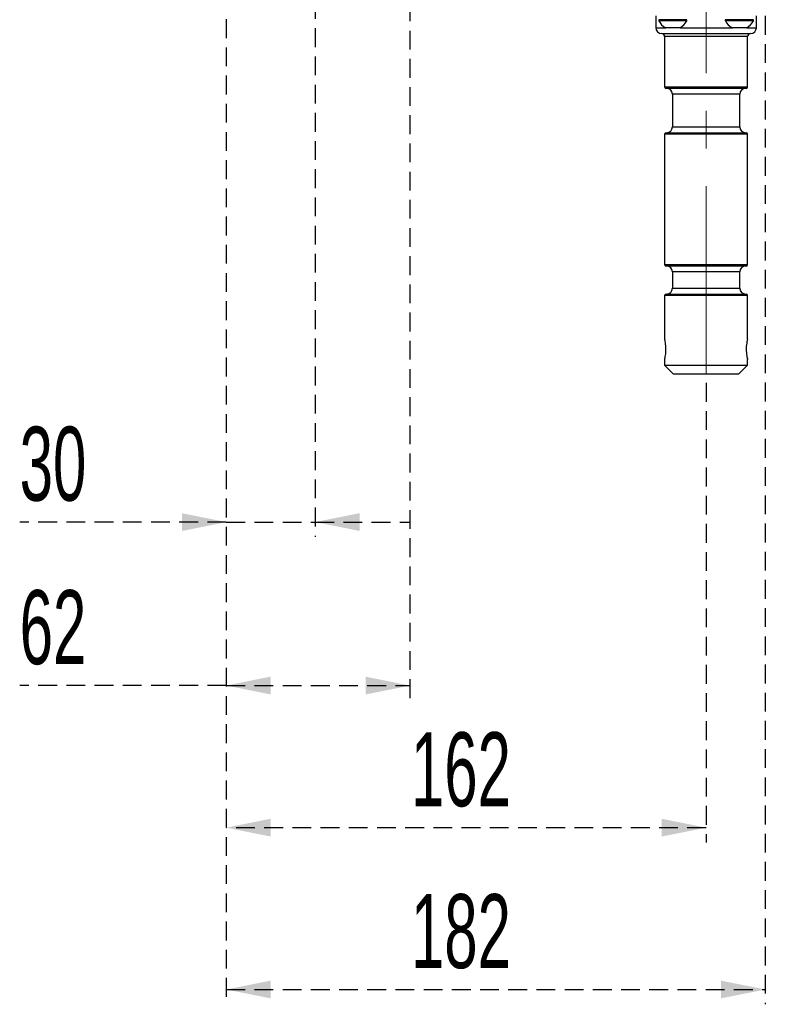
# Model space of a CAD drawing. Header units: millimetres. Extents: x 9 to 583, y 10 to 410.
# Tile 65 of 122: x 246 to 296, y 213 to 280. Entities that reach past the tile are written whole.
import ezdxf

# ---------------------------------------------------------------- set-up
doc = ezdxf.new("R2010")
doc.units = ezdxf.units.MM
doc.linetypes.add('CENTERX2', pattern=[20.32, 12.7, -2.54, 2.54, -2.54])
doc.linetypes.add('HIDDEN', pattern=[1.905, 1.27, -0.635])
doc.layers.add('DEFAULT_2', color=5, linetype='HIDDEN')
doc.styles.add('SLDTEXTSTYLE0', font='TXT', dxfattribs={"width": 0.605})
doc.dimstyles.new('SLDDIMSTYLE5', dxfattribs={"dimtxt": 5, "dimasz": 3, "dimexe": 0, "dimexo": 0.0625, "dimgap": 1.25, "dimtad": 1, "dimdec": 0, "dimlfac": 5, "dimrnd": 1e-09, "dimzin": 12, "dimdsep": 46, "dimtxsty": 'SLDTEXTSTYLE0', "dimsah": 1, "dimcen": 0.09, "dimadec": 0, "dimazin": 3, "dimtfac": 1, "dimtdec": 0, "dimtofl": 0, "dimtmove": 0, "dimatfit": 3, "dimfxl": 0, "dimfrac": 2, "dimtolj": 1, "dimtzin": 12, "dimarcsym": 0})
doc.dimstyles.new('SLDDIMSTYLE6', dxfattribs={"dimtxt": 5, "dimasz": 3, "dimexe": 0, "dimexo": 0.0625, "dimgap": 1.25, "dimtad": 1, "dimdec": 0, "dimlfac": 5, "dimrnd": 1e-09, "dimzin": 12, "dimdsep": 46, "dimtxsty": 'SLDTEXTSTYLE0', "dimsah": 1, "dimcen": 0.09, "dimadec": 0, "dimazin": 3, "dimtfac": 1, "dimtdec": 0, "dimtmove": 0, "dimatfit": 0, "dimfxl": 0, "dimfrac": 2, "dimtolj": 1, "dimtzin": 12, "dimarcsym": 0})
doc.dimstyles.new('SLDDIMSTYLE7', dxfattribs={"dimtxt": 5, "dimasz": 3, "dimexe": 0, "dimexo": 0.0625, "dimgap": 1.25, "dimtad": 1, "dimdec": 0, "dimlfac": 5, "dimrnd": 1e-09, "dimzin": 12, "dimdsep": 46, "dimtxsty": 'SLDTEXTSTYLE0', "dimsah": 1, "dimcen": 0.09, "dimadec": 0, "dimazin": 3, "dimtfac": 1, "dimtofl": 0, "dimtmove": 0, "dimatfit": 3, "dimfxl": 0, "dimfrac": 2, "dimtolj": 1, "dimtzin": 12, "dimarcsym": 0})

# ---------------------------------------------------------------- blocks, each defined once
blk = doc.blocks.new('_D_4')
at = {"layer": 'DEFAULT_2'}
for p, q in [((259.979, 291.113), (259.979, 224.068)), ((292.389, 255.113), (292.389, 224.068)), ((292.389, 225.068), (259.979, 225.068))]:
    blk.add_line(p, q, dxfattribs=at)
for points in [[(259.979, 225.068), (262.979, 224.468), (262.979, 225.668)], [(292.389, 225.068), (289.389, 225.668), (289.389, 224.468)]]:
    blk.add_solid(points, dxfattribs=at)
at = {"layer": 'DEFAULT_2', "insert": (272.455, 231.513), "char_height": 5, "attachment_point": 1, "style": 'SLDTEXTSTYLE0'}
blk.add_mtext('162', dxfattribs=at)
blk = doc.blocks.new('_D_6')
at = {"layer": 'DEFAULT_2'}
for p, q in [((259.979, 291.113), (259.979, 213.135)), ((296.389, 283.713), (296.389, 213.135)), ((259.979, 214.135), (296.389, 214.135))]:
    blk.add_line(p, q, dxfattribs=at)
for points in [[(259.979, 214.135), (262.979, 213.535), (262.979, 214.735)], [(296.389, 214.135), (293.389, 214.735), (293.389, 213.535)]]:
    blk.add_solid(points, dxfattribs=at)
at = {"layer": 'DEFAULT_2', "insert": (272.455, 220.581), "char_height": 5, "attachment_point": 1, "style": 'SLDTEXTSTYLE0'}
blk.add_mtext('182', dxfattribs=at)
blk = doc.blocks.new('_D_8')
at = {"layer": 'DEFAULT_2'}
for p, q in [((265.989, 294.313), (265.989, 244.713)), ((259.979, 291.113), (259.979, 244.713)), ((259.979, 245.713), (246.025, 245.713)), ((259.979, 245.713), (265.989, 245.713)), ((265.989, 245.713), (272.339, 245.713))]:
    blk.add_line(p, q, dxfattribs=at)
for points in [[(259.979, 245.713), (256.979, 246.313), (256.979, 245.113)], [(265.989, 245.713), (268.989, 245.113), (268.989, 246.313)]]:
    blk.add_solid(points, dxfattribs=at)
at = {"layer": 'DEFAULT_2', "insert": (246.025, 252.158), "char_height": 5, "attachment_point": 1, "style": 'SLDTEXTSTYLE0'}
blk.add_mtext('30', dxfattribs=at)
blk = doc.blocks.new('_D_9')
at = {"layer": 'DEFAULT_2'}
for p, q in [((272.389, 327.313), (272.389, 295.675)), ((272.389, 294.151), (272.389, 233.67)), ((259.979, 291.113), (259.979, 233.67)), ((259.979, 234.67), (246.025, 234.67)), ((259.979, 234.67), (272.389, 234.67))]:
    blk.add_line(p, q, dxfattribs=at)
for points in [[(259.979, 234.67), (262.979, 234.07), (262.979, 235.27)], [(272.389, 234.67), (269.389, 235.27), (269.389, 234.07)]]:
    blk.add_solid(points, dxfattribs=at)
at = {"layer": 'DEFAULT_2', "insert": (246.025, 241.115), "char_height": 5, "attachment_point": 1, "style": 'SLDTEXTSTYLE0'}
blk.add_mtext('62', dxfattribs=at)

msp = doc.modelspace()

# ---------------------------------------------------------------- linework, layer by layer
at = {"color": 7, "linetype": 'CENTERX2', "lineweight": 18}
msp.add_line((292.3894, 255.7131), (292.3894, 290.548), dxfattribs=at)
at = {"color": 7, "linetype": 'Continuous', "lineweight": 25}
for p, q in [((288.9894, 279.9131), (288.9894, 279.1131)), ((289.1894, 279.6531), (289.1894, 279.5771)), ((291.0894, 279.6531), (289.1894, 279.6531)), ((291.0894, 279.5771), (289.1894, 279.5771)), ((291.0894, 279.5771), (291.0894, 279.6531)), ((293.6894, 279.6531), (293.6894, 279.5771)), ((295.5894, 279.6531), (293.6894, 279.6531)), ((295.5894, 279.5771), (293.6894, 279.5771)), ((295.5894, 279.5771), (295.5894, 279.6531)), ((295.7894, 279.1131), (295.7894, 279.9131)), ((289.3894, 278.7131), (292.3894, 278.7131)), ((290.6144, 279.1031), (289.6644, 279.1031)), ((292.3894, 278.7131), (295.3894, 278.7131)), ((295.1144, 279.1031), (294.1644, 279.1031)), ((289.5894, 278.5131), (289.5894, 275.1131)), ((295.1894, 275.1131), (295.1894, 278.5131)), ((295.0894, 275.0131), (289.6894, 275.0131)), ((290.1144, 274.6131), (290.1144, 272.4131)), ((294.6644, 272.4131), (294.6644, 274.6131)), ((289.5894, 271.9131), (289.5894, 263.1131)), ((289.6894, 272.0131), (292.3894, 272.0131)), ((292.3894, 272.0131), (295.0894, 272.0131)), ((295.1894, 263.1131), (295.1894, 271.9131)), ((295.0894, 263.0131), (289.6894, 263.0131)), ((290.1144, 262.6131), (290.1144, 261.5131)), ((294.6644, 261.5131), (294.6644, 262.6131)), ((289.5894, 261.0131), (289.5894, 258.0848)), ((289.6894, 261.1131), (292.3894, 261.1131)), ((292.3894, 261.1131), (295.0894, 261.1131)), ((295.1894, 258.0892), (295.1894, 261.0131)), ((289.5894, 256.697), (289.5894, 256.3131)), ((289.5894, 256.3131), (290.1894, 255.7131)), ((289.5894, 256.3131), (295.1894, 256.3131)), ((294.5894, 255.7131), (295.1894, 256.3131)), ((295.1894, 256.3131), (295.1894, 256.7014)), ((294.5894, 255.7131), (290.1894, 255.7131))]:
    msp.add_line(p, q, dxfattribs=at)
at = {"color": 8, "linetype": 'Continuous', "lineweight": 25}
for p, q in [((288.9894, 279.1131), (289.6449, 279.1131)), ((290.6339, 279.1131), (292.3894, 279.1131)), ((292.3894, 279.1131), (294.1449, 279.1131)), ((295.1339, 279.1131), (295.7894, 279.1131)), ((292.3894, 278.5131), (289.5894, 278.5131)), ((295.1894, 278.5131), (292.3894, 278.5131)), ((289.5894, 275.1131), (295.1894, 275.1131)), ((294.6644, 274.6131), (290.1144, 274.6131)), ((290.1144, 272.4131), (292.3894, 272.4131)), ((292.3894, 272.4131), (294.6644, 272.4131)), ((292.3894, 271.9131), (289.5894, 271.9131)), ((295.1894, 271.9131), (292.3894, 271.9131)), ((289.5894, 263.1131), (295.1894, 263.1131)), ((294.6644, 262.6131), (290.1144, 262.6131)), ((290.1144, 261.5131), (292.3894, 261.5131)), ((292.3894, 261.5131), (294.6644, 261.5131)), ((292.3894, 261.0131), (289.5894, 261.0131)), ((295.1894, 261.0131), (292.3894, 261.0131))]:
    msp.add_line(p, q, dxfattribs=at)
at = {"color": 7, "linetype": 'Continuous', "lineweight": 25}
for centre, radius, start, end in [((290.1394, 280.0541), 1.063, 206.66162, 243.459129), ((290.1394, 280.0541), 1.063, 296.540871, 333.33838), ((294.6394, 280.0541), 1.063, 206.66162, 243.459129), ((294.6394, 280.0541), 1.063, 296.540871, 333.33838), ((289.3894, 279.1131), 0.4, 180, 270), ((289.3894, 278.5131), 0.2, 0, 90), ((295.3894, 278.5131), 0.2, 90, 180), ((295.3894, 279.1131), 0.4, 270, 0), ((289.6894, 275.1131), 0.1, 180, 270), ((289.7144, 274.6131), 0.4, 0, 90), ((295.0644, 274.6131), 0.4, 90, 180), ((295.0894, 275.1131), 0.1, 270, 0), ((289.7144, 272.4131), 0.4, 270, 0), ((295.0644, 272.4131), 0.4, 180, 270), ((289.6894, 271.9131), 0.1, 90, 180), ((295.0894, 271.9131), 0.1, 0, 90), ((289.6894, 263.1131), 0.1, 180, 270), ((289.7144, 262.6131), 0.4, 0, 90), ((295.0644, 262.6131), 0.4, 90, 180), ((295.0894, 263.1131), 0.1, 270, 0), ((289.7144, 261.5131), 0.4, 270, 0), ((295.0644, 261.5131), 0.4, 180, 270), ((289.6894, 261.0131), 0.1, 90, 180), ((295.0894, 261.0131), 0.1, 0, 90)]:
    msp.add_arc(centre, radius, start, end, dxfattribs=at)
for points, knots in [([(289.6783, 257.3931), (289.6763, 257.4704), (289.6724, 257.6249), (289.6447, 257.8322), (289.6144, 257.9904), (289.5919, 258.0832), (289.5916, 258.0844), (289.5914, 258.0848)], [0, 0, 0, 0, 0.2102368, 0.4203118, 0.6345596, 0.8517355, 1, 1, 1, 1]), ([(295.1884, 258.0892), (295.1873, 258.085), (295.185, 258.076), (295.1603, 257.9713), (295.1297, 257.8059), (295.105, 257.6023), (295.1019, 257.4578), (295.1005, 257.3931)], [0, 0, 0, 0, 0.1850155, 0.393288, 0.6065815, 0.8237468, 1, 1, 1, 1]), ([(289.5903, 256.697), (289.5914, 256.7012), (289.5938, 256.7103), (289.6184, 256.8149), (289.649, 256.9803), (289.6738, 257.1839), (289.6769, 257.3284), (289.6783, 257.3931)], [0, 0, 0, 0, 0.1850155, 0.393288, 0.6065815, 0.8237468, 1, 1, 1, 1]), ([(295.1005, 257.3931), (295.1025, 257.3158), (295.1064, 257.1613), (295.1341, 256.954), (295.1644, 256.7959), (295.1869, 256.703), (295.1872, 256.7019), (295.1873, 256.7014)], [0, 0, 0, 0, 0.2102368, 0.4203118, 0.6345596, 0.8517355, 1, 1, 1, 1])]:
    msp.add_open_spline(points, degree=3, knots=knots, dxfattribs=at)

# ---------------------------------------------------------------- dimensions: what is measured, and where the dimension line sits
at = {"layer": 'DEFAULT_2'}
for base, p1, p2, dimstyle, picture, middle in [((272.3894, 234.6701), (259.9794, 291.7131), (272.3894, 327.9131), 'SLDDIMSTYLE7', '_D_9', (249.8448, 234.6701)), ((265.9894, 245.7131), (259.9794, 291.7131), (265.9894, 294.9131), 'SLDDIMSTYLE6', '_D_8', (249.8448, 245.7131)), ((259.9794, 225.0679), (292.3894, 255.7131), (259.9794, 291.7131), 'SLDDIMSTYLE5', '_D_4', (278.1844, 225.0679)), ((296.3894, 214.1352), (259.9794, 291.7131), (296.3894, 284.3131), 'SLDDIMSTYLE5', '_D_6', (278.1844, 214.1352))]:
    dim = msp.add_linear_dim(base=base, p1=p1, p2=p2, dimstyle=dimstyle, dxfattribs=at)
    dim.commit()
    dim.dimension.update_dxf_attribs({"geometry": picture, "text_midpoint": middle, "dimtype": 160})

doc.saveas('drawing.dxf')
